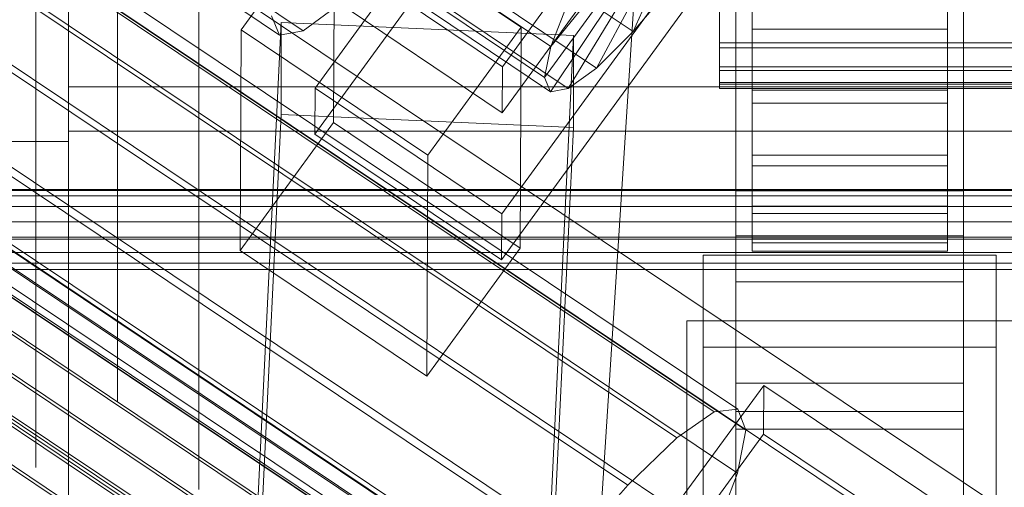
# Model space of a CAD drawing. Header units: millimetres. Extents: x -4395 to 65662, y -65530 to 6847.
# Tile 241 of 256: x -191 to -130, y -34810 to -34782. Entities that reach past the tile are written whole.
import ezdxf

# ---------------------------------------------------------------- set-up
doc = ezdxf.new("R2010")
doc.units = ezdxf.units.MM
for name, color, linetype, lineweight in [('COTAS_O', 1, 'Continuous', 0), ('COTAS_P', 1, 'Continuous', 0), ('frontal_C01', 7, 'Continuous', 0), ('frontal_C02', 7, 'Continuous', 0), ('frontal_C03', 7, 'Continuous', 0), ('frontal_C04', 7, 'Continuous', 0), ('frontal_C05', 7, 'Continuous', 0), ('frontal_mezcladora', 7, 'Continuous', 0)]:
    doc.layers.add(name, color=color, linetype=linetype, lineweight=lineweight)
doc.dimstyles.new('R19_100', dxfattribs={"dimtxt": 250, "dimasz": 150, "dimexe": 150, "dimexo": 80, "dimgap": 100, "dimtad": 1, "dimtih": 1, "dimtoh": 1, "dimdsep": 46, "dimcen": 0.09, "dimadec": 0, "dimazin": 0, "dimtfac": 1, "dimtdec": 4, "dimtofl": 0, "dimtmove": 0, "dimatfit": 3, "dimfxl": 1, "dimtolj": 1, "dimtzin": 0, "dimarcsym": 0})

# ---------------------------------------------------------------- blocks, each defined once
blk = doc.blocks.new('DIM_R33_44')
at = {"layer": 'COTAS_P'}
for p, q in [((-150, -32200), (550, -32200)), ((550, -32200), (505, -32350)), ((550, -34800), (550, -32200)), ((550, -32200), (595, -32350)), ((550, -34800), (505, -34650)), ((550, -34800), (595, -34650)), ((-150, -34800), (550, -34800))]:
    blk.add_line(p, q, dxfattribs=at)
blk.add_text('2600 P', height=250, rotation=90, dxfattribs=at).set_placement((450, -33500))
blk = doc.blocks.new('DIM_R33_45')
at = {"layer": 'COTAS_O'}
for p, q in [((-1850, -34800), (-1850, -35500)), ((-150, -34800), (-150, -35500)), ((-1850, -35500), (-1700, -35455)), ((-150, -35500), (-300, -35455)), ((-150, -35500), (-1850, -35500)), ((-1850, -35500), (-1700, -35545)), ((-150, -35500), (-300, -35545))]:
    blk.add_line(p, q, dxfattribs=at)
blk.add_text('1700 O', height=250, rotation=180, dxfattribs=at).set_placement((-1000, -35600))
blk = doc.blocks.new('DIM_R33_46')
at = {"layer": 'COTAS_O'}
for p, q in [((-650, -33700), (50, -33700)), ((50, -33700), (5, -33850)), ((50, -34900), (50, -33700)), ((50, -33700), (95, -33850)), ((50, -34900), (5, -34750)), ((50, -34900), (95, -34750)), ((-650, -34900), (50, -34900))]:
    blk.add_line(p, q, dxfattribs=at)
blk.add_text('1200 O', height=250, rotation=90, dxfattribs=at).set_placement((-50, -34300))
blk = doc.blocks.new('DIM_R33_47')
at = {"layer": 'COTAS_O'}
for p, q in [((-650, -34200), (-500, -34155)), ((650, -34200), (500, -34155)), ((-650, -34900), (-650, -34200)), ((-650, -34200), (650, -34200)), ((-650, -34200), (-500, -34245)), ((650, -34200), (500, -34245)), ((650, -34900), (650, -34200))]:
    blk.add_line(p, q, dxfattribs=at)
blk.add_text('1300 O', height=250, dxfattribs=at).set_placement((0, -34100))

msp = doc.modelspace()

# ---------------------------------------------------------------- linework, layer by layer
at = {"layer": 'frontal_C01'}
for p, q in [((-359.341, -34658.597), (-175.032, -34782.467)), ((-357.893, -34658.333), (-173.584, -34782.202)), ((-133.809, -34746.697), (-161.341, -34784.408)), ((-172.847, -34785.733), (-145.315, -34748.022)), ((-147, -34794.799), (-147, -34748.751)), ((-133, -34748.751), (-133, -34794.799)), ((-161.353, -34787.231), (-133.821, -34749.52)), ((-145.327, -34750.844), (-172.859, -34788.556)), ((-147, -34751.573), (-147, -34797.622)), ((-133, -34797.622), (-133, -34751.573)), ((-133.847, -34755.729), (-161.379, -34793.441)), ((-147, -34803.831), (-147, -34757.783)), ((-133, -34757.783), (-133, -34803.831)), ((-161.391, -34796.263), (-133.859, -34758.552)), ((-147, -34760.605), (-147, -34806.654)), ((-133, -34806.654), (-133, -34760.605)), ((-177.394, -34782.139), (-171.658, -34774.283)), ((-171.715, -34787.831), (-171.658, -34774.283)), ((-171.658, -34774.283), (-160.19, -34781.99)), ((-163.144, -34775.646), (-153.314, -34782.252)), ((-153.314, -34782.252), (-150.436, -34775.879)), ((-168.196, -34776.568), (-158.366, -34783.175)), ((-158.366, -34783.175), (-152.829, -34776.316)), ((-161.341, -34784.408), (-172.809, -34776.701)), ((-158.743, -34785.071), (-153.008, -34777.215)), ((-155.567, -34784.491), (-151.503, -34776.94)), ((-146, -34782.106), (-146, -34777.205)), ((-134, -34777.205), (-134, -34782.106)), ((-158.378, -34785.951), (-152.835, -34777.631)), ((-157.295, -34785.753), (-152.321, -34777.538)), ((-165.397, -34777.885), (-155.567, -34784.491)), ((-168.573, -34778.465), (-158.743, -34785.071)), ((-172.821, -34779.524), (-161.353, -34787.231)), ((-168.208, -34779.344), (-158.378, -34785.951)), ((-167.125, -34779.146), (-157.295, -34785.753)), ((-150.688, -34779.187), (-153.314, -34782.252)), ((-146, -34779.283), (-146, -34782.106)), ((-134, -34782.106), (-134, -34779.283)), ((-171.275, -34780.516), (-173.584, -34782.202)), ((-158.366, -34783.175), (-157.272, -34780.39)), ((-175.032, -34782.467), (-175.521, -34781.291)), ((-148, -34781.052), (-148, -34782.95)), ((-148, -34783.26), (-148, -34781.431)), ((-146, -34782.95), (-146, -34781.052)), ((-146, -34781.052), (-146, -34785.839)), ((-146, -34781.212), (-146, -34785.839)), ((-146, -34781.431), (-146, -34786.641)), ((-146, -34781.431), (-146, -34783.26)), ((-134, -34785.839), (-134, -34781.052)), ((-134, -34781.052), (-134, -34782.95)), ((-134, -34785.839), (-134, -34781.212)), ((-134, -34786.641), (-134, -34781.431)), ((-134, -34783.26), (-134, -34781.431)), ((-177.811, -34841.253), (-174.943, -34781.689)), ((-174.943, -34787.335), (-174.943, -34781.689)), ((-174.943, -34781.689), (-156.962, -34782.486)), ((-160.19, -34781.99), (-165.926, -34789.847)), ((-160.19, -34781.99), (-160.247, -34795.539)), ((-177.394, -34782.139), (-177.451, -34795.688)), ((-165.926, -34789.847), (-177.394, -34782.139)), ((-173.584, -34782.202), (-175.032, -34782.467)), ((-156.962, -34782.486), (-159.83, -34842.049)), ((-156.962, -34782.486), (-156.962, -34788.132)), ((-153.314, -34782.252), (-155.567, -34784.491)), ((-146, -34782.106), (-134, -34782.106)), ((-146, -34786.641), (-146, -34782.106)), ((-134, -34782.106), (-134, -34786.641)), ((-158.743, -34785.071), (-158.366, -34783.175)), ((-148, -34782.95), (-148, -34784.425)), ((-148, -34782.95), (148, -34782.95)), ((-148, -34784.644), (-148, -34783.26)), ((-148, -34783.26), (148, -34783.26)), ((-146, -34784.425), (-146, -34782.95)), ((-146, -34782.95), (-146, -34789.847)), ((-134, -34782.95), (-146, -34782.95)), ((-146, -34783.26), (-146, -34790.501)), ((-134, -34783.26), (-146, -34783.26)), ((-146, -34783.26), (-146, -34784.644)), ((-134, -34789.847), (-134, -34782.95)), ((-134, -34782.95), (-134, -34784.425)), ((-134, -34790.501), (-134, -34783.26)), ((-134, -34784.644), (-134, -34783.26)), ((-161.353, -34787.231), (-161.341, -34784.408)), ((-148, -34784.425), (-148, -34785.377)), ((-148, -34784.425), (148, -34784.425)), ((-146, -34785.377), (-146, -34784.425)), ((-146, -34784.425), (-146, -34792.961)), ((-134, -34784.425), (-146, -34784.425)), ((-134, -34792.961), (-134, -34784.425)), ((-134, -34784.425), (-134, -34785.377)), ((-158.378, -34785.951), (-158.743, -34785.071)), ((-155.567, -34784.491), (-157.295, -34785.753)), ((-148, -34785.49), (-148, -34784.644)), ((-148, -34784.644), (148, -34784.644)), ((-146, -34784.644), (-146, -34793.424)), ((-134, -34784.644), (-146, -34784.644)), ((-146, -34784.644), (-146, -34785.49)), ((-134, -34793.424), (-134, -34784.644)), ((-134, -34785.49), (-134, -34784.644)), ((-148, -34785.377), (-148, -34785.74)), ((-148, -34785.377), (148, -34785.377)), ((-148, -34785.74), (-148, -34785.49)), ((-148, -34785.49), (148, -34785.49)), ((-146, -34785.74), (-146, -34785.377)), ((-146, -34785.377), (-146, -34794.97)), ((-134, -34785.377), (-146, -34785.377)), ((-146, -34785.49), (-146, -34795.21)), ((-134, -34785.49), (-146, -34785.49)), ((-146, -34785.49), (-146, -34785.74)), ((-134, -34794.97), (-134, -34785.377)), ((-134, -34785.377), (-134, -34785.74)), ((-134, -34795.21), (-134, -34785.49)), ((-134, -34785.74), (-134, -34785.49)), ((-172.847, -34785.733), (-172.859, -34788.556)), ((-161.379, -34793.441), (-172.847, -34785.733)), ((-157.295, -34785.753), (-158.378, -34785.951)), ((-148, -34785.74), (148, -34785.74)), ((-146, -34785.74), (-146, -34795.737)), ((-134, -34785.74), (-146, -34785.74)), ((-146, -34785.839), (-146, -34789.847)), ((-146, -34785.839), (-134, -34785.839)), ((-134, -34795.737), (-134, -34785.74)), ((-134, -34789.847), (-134, -34785.839)), ((-146, -34786.641), (-134, -34786.641)), ((-146, -34790.501), (-146, -34786.641)), ((-134, -34786.641), (-134, -34790.501)), ((-177.811, -34846.899), (-174.943, -34787.335)), ((-156.962, -34788.132), (-174.943, -34787.335)), ((-171.715, -34787.831), (-177.451, -34795.688)), ((-160.247, -34795.539), (-171.715, -34787.831)), ((-172.859, -34788.556), (-161.391, -34796.263)), ((-159.83, -34847.695), (-156.962, -34788.132)), ((-165.983, -34803.395), (-165.926, -34789.847)), ((-146, -34789.847), (-146, -34792.961)), ((-146, -34789.847), (-134, -34789.847)), ((-134, -34792.961), (-134, -34789.847)), ((-146, -34790.501), (-134, -34790.501)), ((-146, -34793.424), (-146, -34790.501)), ((-134, -34790.501), (-134, -34793.424)), ((-147, -34805.582), (-147, -34792.034)), ((-147, -34792.034), (-133, -34792.034)), ((-147, -34801.627), (-147, -34792.034)), ((-133, -34792.034), (-133, -34805.582)), ((-133, -34792.034), (-133, -34801.627)), ((-161.391, -34796.263), (-161.379, -34793.441)), ((-146, -34792.961), (-146, -34794.97)), ((-146, -34792.961), (-134, -34792.961)), ((-146, -34793.424), (-134, -34793.424)), ((-146, -34795.21), (-146, -34793.424)), ((-134, -34794.97), (-134, -34792.961)), ((-134, -34793.424), (-134, -34795.21)), ((-133, -34794.799), (-147, -34794.799)), ((-147, -34794.799), (-147, -34797.622)), ((-146, -34794.97), (-146, -34795.737)), ((-146, -34794.97), (-134, -34794.97)), ((-146, -34795.21), (-134, -34795.21)), ((-146, -34795.737), (-146, -34795.21)), ((-134, -34795.737), (-134, -34794.97)), ((-134, -34795.21), (-134, -34795.737)), ((-133, -34797.622), (-133, -34794.799)), ((-177.451, -34795.688), (-165.983, -34803.395)), ((-165.983, -34803.395), (-160.247, -34795.539)), ((-146, -34795.737), (-134, -34795.737)), ((-149, -34801.63), (-149, -34795.985)), ((-149, -34795.985), (-131, -34795.985)), ((-149, -34841.65), (-149, -34795.985)), ((-131, -34795.985), (-131, -34801.63)), ((-131, -34795.985), (-131, -34841.65)), ((-147, -34797.622), (-133, -34797.622)), ((-131, -34801.63), (-149, -34801.63)), ((-149, -34847.295), (-149, -34801.63)), ((-133, -34801.627), (-147, -34801.627)), ((-147, -34801.627), (-147, -34815.175)), ((-133, -34815.175), (-133, -34801.627)), ((-131, -34847.295), (-131, -34801.63)), ((-133, -34803.831), (-147, -34803.831)), ((-147, -34803.831), (-147, -34806.654)), ((-133, -34806.654), (-133, -34803.831)), ((-133, -34805.582), (-147, -34805.582)), ((-147, -34805.582), (-147, -34815.175)), ((-133, -34815.175), (-133, -34805.582)), ((-147, -34806.654), (-133, -34806.654))]:
    msp.add_line(p, q, dxfattribs=at)
at = {"layer": 'frontal_C02'}
for p, q in [((-331.181, -34682.179), (-146.872, -34805.433)), ((-332.629, -34682.337), (-148.32, -34805.591)), ((-334.938, -34683.924), (-150.629, -34807.179)), ((-330.692, -34683.462), (-146.383, -34806.716)), ((-355.53, -34686.023), (-141.731, -34828.998)), ((-355.017, -34685.967), (-141.218, -34828.942)), ((-354.844, -34686.421), (-141.045, -34829.397)), ((-331.197, -34686.098), (-146.887, -34809.352)), ((-356.348, -34686.585), (-142.549, -34829.561)), ((-337.95, -34686.833), (-153.641, -34810.088)), ((-357.415, -34687.616), (-143.617, -34830.591)), ((-355.022, -34687.355), (-141.224, -34830.331)), ((-355.541, -34688.705), (-141.742, -34831.681)), ((-358.659, -34689.045), (-144.861, -34832.02)), ((-332.659, -34689.907), (-148.35, -34813.162)), ((-356.363, -34690.379), (-142.565, -34833.354)), ((-146.196, -34833.75), (-359.995, -34690.774)), ((-341.461, -34690.866), (-157.152, -34814.12)), ((-357.434, -34692.262), (-143.635, -34835.238)), ((-361.332, -34692.687), (-147.533, -34835.662)), ((-358.68, -34694.227), (-144.881, -34837.202)), ((-362.578, -34694.652), (-148.779, -34837.627)), ((-334.981, -34694.63), (-150.672, -34817.885)), ((-360.017, -34696.139), (-146.218, -34839.115)), ((-160.922, -34819.001), (-345.231, -34695.747)), ((-338.003, -34699.946), (-153.694, -34823.2)), ((-349.002, -34701.144), (-164.693, -34824.398)), ((-341.52, -34705.491), (-157.211, -34828.745)), ((-130, -34811.926), (-228.298, -34746.19)), ((-228.298, -34751.921), (-130, -34817.656)), ((-172.809, -34841.499), (-145.277, -34803.977)), ((-145.289, -34806.957), (-145.277, -34803.977)), ((-145.277, -34803.977), (-133.809, -34811.646)), ((-150.629, -34807.179), (-148.32, -34805.591)), ((-148.32, -34805.591), (-146.872, -34805.433)), ((-146.872, -34805.433), (-146.383, -34806.716)), ((-146.383, -34806.716), (-146.887, -34809.352)), ((-145.289, -34806.957), (-172.821, -34844.48)), ((-153.641, -34810.088), (-150.629, -34807.179)), ((-133.821, -34814.626), (-145.289, -34806.957)), ((-146.887, -34809.352), (-148.35, -34813.162)), ((-157.152, -34814.12), (-153.641, -34810.088))]:
    msp.add_line(p, q, dxfattribs=at)
at = {"layer": 'frontal_C03'}
for p, q in [((1270, -34791.947), (-1230, -34791.947)), ((1270, -34792.333), (-1230, -34792.333)), ((1270, -34792.999), (-1230, -34792.999)), ((-1230, -34793.931), (1270, -34793.931)), ((1270, -34794.873), (-1230, -34794.873)), ((1270, -34795.805), (-1230, -34795.805)), ((1270, -34796.472), (-1230, -34796.472)), ((1270, -34796.858), (-1230, -34796.858))]:
    msp.add_line(p, q, dxfattribs=at)
at = {"layer": 'frontal_C04'}
for p, q in [((188, -34785.634), (-188, -34785.634)), ((-188, -34785.634), (-188, -34817.584)), ((-188, -34788.371), (-188, -34785.634)), ((-188, -34788.371), (188, -34788.371)), ((-188, -34820.32), (-188, -34788.371))]:
    msp.add_line(p, q, dxfattribs=at)
at = {"layer": 'frontal_C05'}
for p, q in [((-185, -34792), (-185, -34717)), ((-188, -34789), (-188, -34720)), ((-190, -34779.564), (-190, -34781.811)), ((-180, -34781.811), (-180, -34779.564)), ((-190, -34782.02), (-190, -34780.004)), ((-185, -34779.986), (-185, -34782)), ((-180, -34779.986), (-180, -34782)), ((-180, -34783.179), (-180, -34780.798)), ((-190, -34781.811), (-190, -34784)), ((-190, -34783.979), (-190, -34782.02)), ((-185, -34782), (-185, -34783.957)), ((-180, -34784), (-180, -34781.811)), ((-180, -34782), (-180, -34783.957)), ((-180, -34785.5), (-180, -34783.179)), ((-190, -34785.876), (-190, -34783.979)), ((-190, -34784), (-190, -34786.127)), ((-185, -34783.957), (-185, -34785.852)), ((-180, -34783.957), (-180, -34785.852)), ((-180, -34786.127), (-180, -34784)), ((-180, -34787.755), (-180, -34785.5)), ((-190, -34787.705), (-190, -34785.876)), ((-190, -34786.127), (-190, -34788.187)), ((-185, -34785.852), (-185, -34787.681)), ((-180, -34785.852), (-180, -34787.681)), ((-180, -34788.187), (-180, -34786.127)), ((-190, -34789.464), (-190, -34787.705)), ((-185, -34787.681), (-185, -34789.438)), ((-180, -34787.681), (-180, -34789.438)), ((-180, -34789.938), (-180, -34787.755)), ((-190, -34788.187), (-190, -34790.174)), ((-180, -34790.174), (-180, -34788.187)), ((-188, -34789), (-207, -34789)), ((-190, -34791.147), (-190, -34789.464)), ((-185, -34789.438), (-185, -34791.119)), ((-180, -34789.438), (-180, -34791.119)), ((-190, -34790.174), (-190, -34792.084)), ((-180, -34792.045), (-180, -34789.938)), ((-180, -34792.084), (-180, -34790.174)), ((-185, -34791.119), (-185, -34792.72)), ((-180, -34791.119), (-180, -34792.72)), ((-190, -34792.75), (-190, -34791.147)), ((-300, -34792), (340, -34792)), ((-210, -34792), (-185, -34792)), ((-190, -34792.084), (-190, -34793.912)), ((-180, -34794.069), (-180, -34792.045)), ((-180, -34793.912), (-180, -34792.084)), ((-190, -34794.269), (-190, -34792.75)), ((-185, -34792.72), (-185, -34794.238)), ((-180, -34792.72), (-180, -34794.238)), ((-190, -34793.912), (-190, -34795.653)), ((-180, -34795.653), (-180, -34793.912)), ((-180, -34796.007), (-180, -34794.069)), ((-190, -34795.7), (-190, -34794.269)), ((-185, -34794.238), (-185, -34795.668)), ((-180, -34794.238), (-180, -34795.668)), ((340, -34795), (-300, -34795)), ((-190, -34795.653), (-190, -34797.302)), ((-190, -34797.04), (-190, -34795.7)), ((-185, -34795.668), (-185, -34797.007)), ((-180, -34797.302), (-180, -34795.653)), ((-180, -34795.668), (-180, -34797.007)), ((-180, -34797.852), (-180, -34796.007)), ((-190, -34798.286), (-190, -34797.04)), ((-185, -34797.007), (-185, -34798.251)), ((-180, -34797.007), (-180, -34798.251)), ((-190, -34797.302), (-190, -34798.857)), ((-180, -34798.857), (-180, -34797.302)), ((-190, -34799.433), (-190, -34798.286)), ((-185, -34798.251), (-185, -34799.398)), ((-180, -34799.6), (-180, -34797.852)), ((-180, -34798.251), (-180, -34799.398)), ((-190, -34798.857), (-190, -34800.312)), ((-180, -34800.312), (-180, -34798.857)), ((-190, -34800.481), (-190, -34799.433)), ((-185, -34799.398), (-185, -34800.445)), ((-180, -34799.398), (-180, -34800.445)), ((-180, -34801.248), (-180, -34799.6)), ((-190, -34800.312), (-190, -34801.665)), ((-190, -34801.425), (-190, -34800.481)), ((-185, -34800.445), (-185, -34801.388)), ((-180, -34801.665), (-180, -34800.312)), ((-180, -34800.445), (-180, -34801.388)), ((-185, -34801.388), (-185, -34802.226)), ((-180, -34802.791), (-180, -34801.248)), ((-180, -34801.388), (-180, -34802.226)), ((-190, -34802.263), (-190, -34801.425)), ((-190, -34801.665), (-190, -34802.911)), ((-180, -34802.911), (-180, -34801.665)), ((-190, -34802.995), (-190, -34802.263)), ((-185, -34802.226), (-185, -34802.956)), ((-180, -34802.226), (-180, -34802.956)), ((-190, -34802.911), (-190, -34804.048)), ((-190, -34803.616), (-190, -34802.995)), ((-185, -34802.956), (-185, -34803.578)), ((-180, -34804.224), (-180, -34802.791)), ((-180, -34804.048), (-180, -34802.911)), ((-180, -34802.956), (-180, -34803.578)), ((-190, -34804.127), (-190, -34803.616)), ((-185, -34803.578), (-185, -34804.088)), ((-180, -34803.578), (-180, -34804.088)), ((-190, -34804.048), (-190, -34805.074)), ((-190, -34804.526), (-190, -34804.127)), ((-185, -34804.088), (-185, -34804.486)), ((-180, -34805.074), (-180, -34804.048)), ((-180, -34804.088), (-180, -34804.486)), ((-180, -34805.546), (-180, -34804.224)), ((-190, -34804.811), (-190, -34804.526)), ((-190, -34804.983), (-190, -34804.811)), ((-190, -34805.04), (-190, -34804.983)), ((-185, -34804.486), (-185, -34804.771)), ((-185, -34804.771), (-185, -34804.943)), ((-185, -34804.943), (-185, -34805)), ((-180, -34804.486), (-180, -34804.771)), ((-180, -34804.771), (-180, -34804.943)), ((-180, -34804.943), (-180, -34805)), ((-190, -34805.074), (-190, -34805.985)), ((-180, -34805.985), (-180, -34805.074)), ((-180, -34806.751), (-180, -34805.546)), ((-190, -34805.985), (-190, -34806.779)), ((-180, -34806.779), (-180, -34805.985)), ((-190, -34806.779), (-190, -34807.454)), ((-180, -34807.838), (-180, -34806.751)), ((-180, -34807.454), (-180, -34806.779)), ((-190, -34807.454), (-190, -34808.009)), ((-180, -34808.009), (-180, -34807.454)), ((-190, -34808.009), (-190, -34808.442)), ((-180, -34808.804), (-180, -34807.838)), ((-180, -34808.442), (-180, -34808.009)), ((-190, -34808.442), (-190, -34808.752)), ((-180, -34808.752), (-180, -34808.442)), ((-190, -34808.752), (-190, -34808.938)), ((-190, -34808.938), (-190, -34809)), ((-180, -34808.938), (-180, -34808.752)), ((-180, -34809.645), (-180, -34808.804)), ((-180, -34809), (-180, -34808.938)), ((-180, -34810.361), (-180, -34809.645))]:
    msp.add_line(p, q, dxfattribs=at)
at = {"layer": 'frontal_mezcladora'}
for p, q in [((-160, -34885), (-150, -34730)), ((-465, -34795), (295, -34795))]:
    msp.add_line(p, q, dxfattribs=at)

# ---------------------------------------------------------------- dimensions: what is measured, and where the dimension line sits
at = {"layer": 'COTAS_O'}
for p1, p2, distance, picture, middle in [((-650, -34900), (-650, -33700), -700, 'DIM_R33_46', (50, -34300)), ((-650, -34900), (650, -34900), 700, 'DIM_R33_47', (0, -34200)), ((-150, -34800), (-1850, -34800), 700, 'DIM_R33_45', (-1000, -35500))]:
    dim = msp.add_aligned_dim(p1=p1, p2=p2, distance=distance, text='<> O', dimstyle='R19_100', dxfattribs=at)
    dim.commit()
    dim.dimension.update_dxf_attribs({"geometry": picture, "text_midpoint": middle})
at = {"layer": 'COTAS_P'}
dim = msp.add_aligned_dim(p1=(-150, -34800), p2=(-150, -32200), distance=-700, text='<> P', dimstyle='R19_100', dxfattribs=at)
dim.commit()
dim.dimension.update_dxf_attribs({"geometry": 'DIM_R33_44', "text_midpoint": (550, -33500)})

doc.saveas('drawing.dxf')
